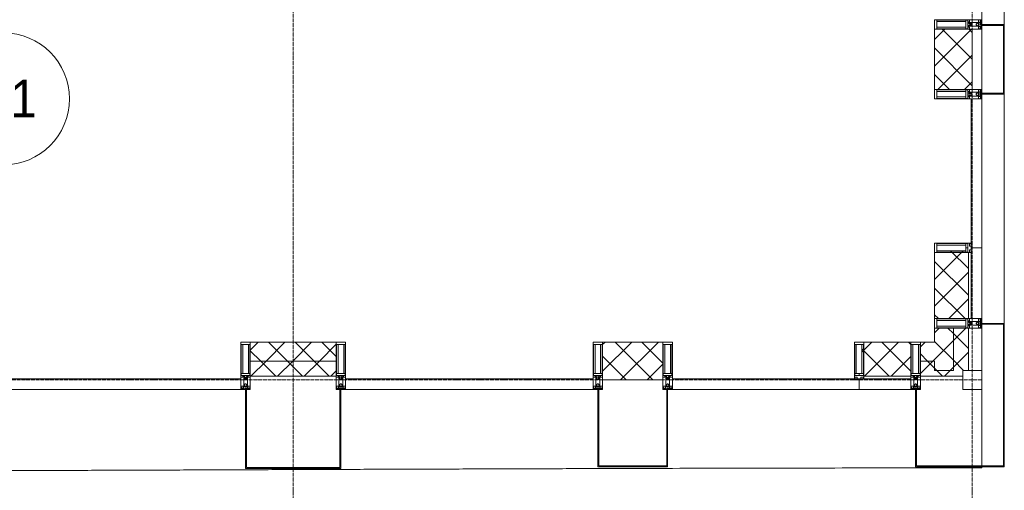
# Model space of a CAD drawing. Header units: millimetres. Extents: x 5617 to 106049, y 7718 to 209339.
# Tile 50 of 63: x 57469 to 62689, y 14815 to 17310. Entities that reach past the tile are written whole.
import ezdxf

# ---------------------------------------------------------------- set-up
doc = ezdxf.new("R2010")
doc.units = ezdxf.units.MM
doc.linetypes.add('ADSK_Линия сетки', pattern=[25, 20, -2.5, 0, -2.5])
doc.linetypes.add('Линия сетки', pattern=[25, 20, -2.5, 0, -2.5])
for name, color, linetype, lineweight in [('Импосты витража', 7, 'Continuous', 18), ('Колонны', 7, 'Continuous', 18), ('Марки помещений', 7, 'Continuous', 20), ('Оси', 7, 'Continuous', 9), ('Панели витража', 7, 'Continuous', 18), ('Стены разрез', 7, 'Continuous', 40), ('Стены штриховка', 7, 'Continuous', 40), ('Форма', 7, 'Continuous', 18), ('Элементы узлов', 7, 'Continuous', 18)]:
    doc.layers.add(name, color=color, linetype=linetype, lineweight=lineweight)
doc.styles.add('Arial_3', font='arial.ttf', dxfattribs={"width": 0.9, "height": 200})
pattern_1 = [(45, (0, 0), (-70.71068, 70.71068), []), (135, (0, 0), (-70.71068, -70.71068), [])]

# ---------------------------------------------------------------- blocks, each defined once
blk = doc.blocks.new('A_OGR_PAN_Отлив - A_OGR_PAN_Отлив-6070770-МКСС_К4_L18_61_500_')
at = {"layer": 'Колонны', "color": 253, "lineweight": 5, "true_color": 0xaaaaaa}
blk.add_line((607.5, 120), (-607.5, 120), dxfattribs=at)
blk = doc.blocks.new('A_OGR_PAN_Отлив - A_OGR_PAN_Отлив-6070778-МКСС_К4_L18_61_500_')
at = {"layer": 'Колонны', "color": 253, "lineweight": 5, "true_color": 0xaaaaaa}
blk.add_line((632.5, 120), (-632.5, 120), dxfattribs=at)
blk = doc.blocks.new('A_SLK_PAN_Type1 - Прямой тип панели-6537256-МКСС_К4_L18_61_500_')
at = {"layer": 'Колонны', "lineweight": 5}
for p, q in [((-185, 120), (185, 120)), ((-185, 0), (-185, 120)), ((-180, 115), (-180, 0)), ((180, 115), (-180, 115)), ((180, 0), (180, 115)), ((185, 120), (185, 0)), ((-180, 0), (-185, 0)), ((185, 0), (180, 0))]:
    blk.add_line(p, q, dxfattribs=at)
blk = doc.blocks.new('Quad Corner Mullion - Q_0_100_-50-7508018-МКСС_К4_L18_61_500_')
at = {"layer": 'Импосты витража', "color": 253, "lineweight": 5, "true_color": 0xaaaaaa}
for p, q in [((-100, -100), (-100, 0)), ((-100, 0), (0, 0)), ((0, 0), (0, -100)), ((0, -100), (-100, -100))]:
    blk.add_line(p, q, dxfattribs=at)
blk = doc.blocks.new('Rectangular Mullion - 50Wx250H-3927046-МКСС_К4_L18_61_500_')
at = {"layer": 'Элементы узлов', "color": 253, "lineweight": 5, "true_color": 0xaaaaaa}
for p, q in [((0, 250), (-25, 250)), ((-25, 250), (-25, 237.3)), ((-25, 65.2), (-25, 250)), ((-25, 250), (0, 250)), ((-23, 237.3), (0, 237.3)), ((-23, 237.3), (0, 237.3)), ((-23, 237.3), (-23, 73.6)), ((0, 237.3), (-14.9, 237.3)), ((-14.9, 237.3), (-14.9, 84)), ((-14.9, 84), (-14.9, 237.3)), ((25, 250), (0, 250)), ((25, 250), (0, 250)), ((14.9, 237.3), (0, 237.3)), ((0, 237.3), (23, 237.3)), ((23, 237.3), (0, 237.3)), ((14.9, 84), (14.9, 237.3)), ((14.9, 84), (14.9, 237.3)), ((23, 237.3), (23, 73.6)), ((25, 237.3), (25, 250)), ((25, 65.2), (25, 250)), ((-25, 73.6), (-25, 65.2)), ((-25, 65.2), (-25, 60.2)), ((-10, 65.2), (-25, 65.2)), ((-25, 65.2), (-25, 60.2)), ((-25, 65.2), (-10, 65.2)), ((-10, 65.2), (-25, 65.2)), ((0, 84), (-23, 84)), ((-23, 84), (-23, 73.6)), ((0, 84), (-23, 84)), ((-23, 73.6), (0, 73.6)), ((0, 73.6), (-23, 73.6)), ((-0.5, 73.6), (-23, 73.6)), ((-14.9, 84), (0, 84)), ((-10, 55), (-14, 55)), ((-14, 55), (-10, 55)), ((-10, 55), (-10, 65.2)), ((-10, 65.2), (-10, 55)), ((-10, 55), (-10, 65.2)), ((-10, 55), (0, 55)), ((0, 55), (-10, 55)), ((0, 84), (14.9, 84)), ((23, 84), (0, 84)), ((0, 84), (0, 73.6)), ((0, 84), (23, 84)), ((0, 73.6), (0, 84)), ((0, 73.6), (23, 73.6)), ((23, 73.6), (0, 73.6)), ((0, 55), (10, 55)), ((0, 55), (10, 55)), ((0.5, 73.6), (23, 73.6)), ((10, 65.2), (10, 55)), ((25, 65.2), (10, 65.2)), ((10, 55), (10, 65.2)), ((10, 65.2), (25, 65.2)), ((10, 65.2), (25, 65.2)), ((10, 55), (10, 65.2)), ((10, 55), (14, 55)), ((10, 55), (14, 55)), ((23, 73.6), (23, 84)), ((25, 65.2), (25, 73.6)), ((25, 65.2), (25, 60.2)), ((25, 60.2), (25, 65.2))]:
    blk.add_line(p, q, dxfattribs=at)
for centre, start, end in [((-14, 69.1), 218.9723, 270), ((-14, 69.1), 218.9723, 270), ((-14, 69.1), 218.9723, 270), ((14, 69.1), 270, 321.0277), ((14, 69.1), 270, 321.0277), ((14, 69.1), 270, 321.0277)]:
    blk.add_arc(centre, 14.1, start, end, dxfattribs=at)
blk = doc.blocks.new('Rectangular Mullion - R_InvisibleFrame_50Wx250H-7508015-МКСС_К4_L18_61_500_')
at = {"layer": 'Импосты витража', "color": 253, "lineweight": 5, "true_color": 0xaaaaaa}
for p, q in [((-25, -237.3), (-25, -73.6)), ((25, -73.6), (25, -237.3))]:
    blk.add_line(p, q, dxfattribs=at)
blk = doc.blocks.new('Rectangular Mullion - 50Wx250H-2623690-МКСС_К4_L18_61_500_')
at = {"layer": 'Элементы узлов', "color": 253, "lineweight": 5, "true_color": 0xaaaaaa}
for p, q in [((-25, 65.2), (-25, 250)), ((-25, 250), (0, 250)), ((-23, 237.3), (0, 237.3)), ((-23, 237.3), (-23, 73.6)), ((-14.9, 84), (-14.9, 237.3)), ((25, 250), (0, 250)), ((23, 237.3), (0, 237.3)), ((14.9, 84), (14.9, 237.3)), ((23, 237.3), (23, 73.6)), ((25, 65.2), (25, 250)), ((-14, 65.2), (-25, 65.2)), ((0, 84), (-23, 84)), ((-0.5, 73.6), (-23, 73.6)), ((-14, 71.3), (-14, 65.2)), ((-10, 71.3), (-14, 71.3)), ((-10, 53), (-10, 71.3)), ((-8.7, 53), (-10, 53)), ((-10, 53), (-10, 17)), ((-8.7, 53), (-7, 54.7)), ((-7, 65.2), (-5.9, 67.3)), ((-7, 65.2), (-7, 54.7)), ((-4.1, 67.3), (-5.9, 67.3)), ((-4.1, 67.3), (-2.9, 65.1)), ((-2.9, 65.1), (-2.9, 54.6)), ((-1.3, 53), (-2.9, 54.6)), ((0, 53), (-1.3, 53)), ((0, 84), (23, 84)), ((0, 53), (1.3, 53)), ((0.5, 73.6), (23, 73.6)), ((1.3, 53), (2.9, 54.6)), ((4.1, 67.3), (2.9, 65.1)), ((2.9, 65.1), (2.9, 54.6)), ((4.1, 67.3), (5.9, 67.3)), ((7, 65.2), (5.9, 67.3)), ((7, 65.2), (7, 54.7)), ((8.7, 53), (7, 54.7)), ((8.7, 53), (10, 53)), ((10, 71.3), (14, 71.3)), ((10, 53), (10, 71.3)), ((10, 53), (10, 17)), ((14, 71.3), (14, 65.2)), ((14, 65.2), (25, 65.2)), ((-23.8, 14.6), (-25, 14.2)), ((-25, 0), (-25, 14.2)), ((-22.3, 17), (-23.8, 17)), ((-23.8, 17), (-23.8, 14.6)), ((-22.5, 10.6), (-23.8, 14.6)), ((-22.5, 10.6), (-23.7, 9.9)), ((-23.7, 1.3), (-23.7, 9.9)), ((-23.7, 1.3), (-11.8, 1.3)), ((-23.2, 10.2), (-22.5, 8)), ((-22.5, 8), (-22.5, 4.5)), ((-21.3, 4.5), (-22.5, 4.5)), ((-22.3, 17), (-22.3, 16)), ((-22.3, 16), (-21.3, 16)), ((-19, 17.6), (-21.3, 16)), ((-21.3, 4.5), (-21.3, 6.5)), ((-21.3, 6.5), (-14.2, 6.5)), ((-18.4, 16.6), (-19, 17.6)), ((-7.4, 16.6), (-18.4, 16.6)), ((-14.2, 6.5), (-14.2, 4.5)), ((-13.2, 4.5), (-14.2, 4.5)), ((-13.2, 4.5), (-12.2, 7.2)), ((-12.7, 7.6), (-11.3, 11.4)), ((-12.7, 7.6), (-11.8, 6.9)), ((-12.2, 9), (-12.2, 14.8)), ((-12.2, 14.8), (0, 14.8)), ((-11.8, 1.3), (-11.8, 6.9)), ((-10.5, 11.2), (-11.3, 11.4)), ((-10.5, 1.5), (-10.5, 11.2)), ((-4.8, 1.5), (-10.5, 1.5)), ((-10, 17), (-7.5, 17)), ((-8.5, 23), (-1.5, 30)), ((-8.5, 18.5), (-8.5, 23)), ((-7.5, 18.5), (-8.5, 18.5)), ((-7.5, 17), (-7.5, 18.5)), ((-7.4, 18), (-7.4, 16.6)), ((-2.6, 18), (-7.4, 18)), ((0, 8), (-4.8, 8)), ((-4.8, 1.5), (-4.8, 8)), ((-2.6, 18), (-2.6, 16.8)), ((-2.6, 16.8), (0, 16.8)), ((-1.5, 30), (0, 30)), ((1.5, 30), (0, 30)), ((2.6, 16.8), (0, 16.8)), ((0, 14.8), (0, 16.8)), ((0, 14.8), (0, 16.8)), ((12.2, 14.8), (0, 14.8)), ((0, 0), (0, 8)), ((0, 8), (4.8, 8)), ((0, 0), (0, 8)), ((8.5, 23), (1.5, 30)), ((2.6, 18), (2.6, 16.8)), ((2.6, 18), (7.4, 18)), ((4.8, 1.5), (4.8, 8)), ((4.8, 1.5), (10.5, 1.5)), ((7.4, 18), (7.4, 16.6)), ((7.4, 16.6), (18.4, 16.6)), ((7.5, 18.5), (8.5, 18.5)), ((7.5, 17), (7.5, 18.5)), ((10, 17), (7.5, 17)), ((8.5, 18.5), (8.5, 23)), ((10.5, 11.2), (11.3, 11.4)), ((10.5, 1.5), (10.5, 11.2)), ((12.7, 7.6), (11.3, 11.4)), ((12.7, 7.6), (11.8, 6.9)), ((11.8, 1.3), (11.8, 6.9)), ((23.7, 1.3), (11.8, 1.3)), ((12.2, 9), (12.2, 14.8)), ((13.2, 4.5), (12.2, 7.2)), ((13.2, 4.5), (14.2, 4.5)), ((21.3, 6.5), (14.2, 6.5)), ((14.2, 6.5), (14.2, 4.5)), ((18.4, 16.6), (19, 17.6)), ((19, 17.6), (21.3, 16)), ((22.3, 16), (21.3, 16)), ((21.3, 4.5), (21.3, 6.5)), ((21.3, 4.5), (22.5, 4.5)), ((22.3, 17), (22.3, 16)), ((22.3, 17), (23.8, 17)), ((22.5, 10.6), (23.8, 14.6)), ((22.5, 10.6), (23.7, 9.9)), ((23.2, 10.2), (22.5, 8)), ((22.5, 8), (22.5, 4.5)), ((23.7, 1.3), (23.7, 9.9)), ((23.8, 17), (23.8, 14.6)), ((23.8, 14.6), (25, 14.2)), ((25, 0), (25, 14.2)), ((-25, 0), (0, 0)), ((25, 0), (0, 0))]:
    blk.add_line(p, q, dxfattribs=at)
for centre, start, end in [((-0.5, 73.1), 360, 90), ((0.5, 73.1), 90, 180)]:
    blk.add_arc(centre, 0.5, start, end, dxfattribs=at)
blk = doc.blocks.new('Rectangular Mullion - R_StandardFrame_50Wx250H-7505733-МКСС_К4_L18_61_500_')
at = {"layer": 'Импосты витража', "color": 253, "lineweight": 5, "true_color": 0xaaaaaa}
for p, q in [((-25, -250), (-25, 0)), ((-25, 0), (25, 0)), ((25, 0), (25, -250)), ((25, -250), (-25, -250))]:
    blk.add_line(p, q, dxfattribs=at)
blk = doc.blocks.new('System Panel - A_PAN_Glass-7509025-МКСС_К4_L18_61_500_')
at = {"layer": 'Панели витража', "color": 253, "lineweight": 5, "true_color": 0xaaaaaa}
for p, q in [((481, 55), (-495, 55)), ((-495, 55), (-495, 0)), ((495, 0), (495, 55)), ((-495, 0), (495, 0))]:
    blk.add_line(p, q, dxfattribs=at)
blk = doc.blocks.new('Rectangular Mullion - R_StandardFrame_50Wx250H-7505731-МКСС_К4_L18_61_500_')
at = {"layer": 'Импосты витража', "color": 253, "lineweight": 5, "true_color": 0xaaaaaa}
for p, q in [((-25, -250), (-25, 0)), ((-25, 0), (-5, 0)), ((0, 0), (25, 0)), ((25, 0), (25, -250)), ((25, -250), (-25, -250))]:
    blk.add_line(p, q, dxfattribs=at)
blk = doc.blocks.new('Rectangular Mullion - R_StandardFrame_50Wx250H-V45-МКСС_К4_L18_61_500_')
at = {"layer": 'Импосты витража', "color": 253, "lineweight": 5, "true_color": 0xaaaaaa}
for p, q in [((-25, -250), (-25, 0)), ((-25, 0), (0, 0)), ((5, 0), (25, 0)), ((25, 0), (25, -250)), ((25, -250), (-25, -250))]:
    blk.add_line(p, q, dxfattribs=at)
blk = doc.blocks.new('System Panel - A_PAN_Glass-7508020-МКСС_К4_L18_61_500_')
at = {"layer": 'Панели витража', "color": 253, "lineweight": 5, "true_color": 0xaaaaaa}
for p, q in [((656.25, 55), (-656.25, 55)), ((-656.25, 55), (-656.25, 0)), ((656.25, 0), (656.25, 55)), ((-656.25, 0), (656.25, 0))]:
    blk.add_line(p, q, dxfattribs=at)
blk = doc.blocks.new('Rectangular Mullion - R_StandardFrame_50Wx250H-5816793-МКСС_К4_L18_61_500_')
at = {"layer": 'Импосты витража', "color": 253, "lineweight": 5, "true_color": 0xaaaaaa}
for p, q in [((-25, 0), (-25, 250)), ((-25, 250), (25, 250)), ((25, 250), (25, 0)), ((25, 0), (-25, 0))]:
    blk.add_line(p, q, dxfattribs=at)
blk = doc.blocks.new('Rectangular Mullion - R_InvisibleFrame_50Wx250H-3980528-МКСС_К4_L18_61_500_')
at = {"layer": 'Импосты витража', "color": 253, "lineweight": 5, "true_color": 0xaaaaaa}
for p, q in [((-25, 73.6), (-25, 237.3)), ((25, 237.3), (25, 73.6))]:
    blk.add_line(p, q, dxfattribs=at)
blk = doc.blocks.new('Rectangular Mullion - R_StandardFrame_50Wx250H-V56-МКСС_К4_L18_61_500_')
at = {"layer": 'Импосты витража', "color": 253, "lineweight": 5, "true_color": 0xaaaaaa}
for p, q in [((-25, 0), (-25, 250)), ((-25, 250), (25, 250)), ((25, 250), (25, 0)), ((0, 0), (-25, 0)), ((25, 0), (5, 0))]:
    blk.add_line(p, q, dxfattribs=at)
blk = doc.blocks.new('System Panel - A_PAN_Glass-V58-МКСС_К4_L18_61_500_')
at = {"layer": 'Панели витража', "color": 253, "lineweight": 5, "true_color": 0xaaaaaa}
for p, q in [((395, 0), (-395, 0)), ((-395, 0), (-395, -55)), ((395, -55), (395, 0)), ((-395, -55), (381, -55))]:
    blk.add_line(p, q, dxfattribs=at)
blk = doc.blocks.new('Rectangular Mullion - R_StandardFrame_50Wx250H-5802904-МКСС_К4_L18_61_500_')
at = {"layer": 'Импосты витража', "color": 253, "lineweight": 5, "true_color": 0xaaaaaa}
for p, q in [((-25, 0), (-25, 250)), ((-25, 250), (25, 250)), ((25, 250), (25, 0)), ((-5, 0), (-25, 0)), ((25, 0), (0, 0))]:
    blk.add_line(p, q, dxfattribs=at)
blk = doc.blocks.new('A_SLK_PAN_Type1 - Прямой тип панели-6537756-МКСС_К4_L18_61_500_')
at = {"layer": 'Колонны', "lineweight": 5}
for p, q in [((-252.5, 420), (252.5, 420)), ((-252.5, 0), (-252.5, 420)), ((252.5, 420), (252.5, 0)), ((-247.5, 415), (-247.5, 0)), ((247.5, 415), (-247.5, 415)), ((247.5, 0), (247.5, 415)), ((-247.5, 0), (-252.5, 0)), ((252.5, 0), (247.5, 0))]:
    blk.add_line(p, q, dxfattribs=at)
blk = doc.blocks.new('A_SLK_PAN_Type1 - Прямой тип панели-6537757-МКСС_К4_L18_61_500_')
at = {"layer": 'Колонны', "lineweight": 5}
for p, q in [((-185, 410), (185, 410)), ((-185, 0), (-185, 410)), ((-180, 405), (-180, 0)), ((180, 405), (-180, 405)), ((180, 0), (180, 405)), ((185, 410), (185, 0)), ((-180, 0), (-185, 0)), ((185, 0), (180, 0))]:
    blk.add_line(p, q, dxfattribs=at)
blk = doc.blocks.new('135_SLK_K4_AR_FCD_rvt-1-МКСС_К4_L18_61_500_')
at = {"layer": 'Стены разрез', "lineweight": 5, "true_color": 0xaaaaaa}
h = blk.add_hatch(dxfattribs=at)
h.set_pattern_fill('FP_4', color=253, style=0, pattern_type=2)
h.set_pattern_definition(pattern_1)
h.paths.add_polyline_path([(136750, 16940), (136750, 17260), (136550, 17260), (136550, 16940)])
h = blk.add_hatch(dxfattribs=at)
h.set_pattern_fill('FP_4', color=253, style=0, pattern_type=2)
h.set_pattern_definition(pattern_1)
h.paths.add_polyline_path([(136730, 15725), (136730, 16075), (136726.5, 16075), (136726.5, 16077), (136716, 16077), (136716, 16085.1), (136562.7, 16085.1), (136562.7, 16075), (136550, 16075), (136550, 15725), (136651.5, 15725)])
h = blk.add_hatch(dxfattribs=at)
h.set_pattern_fill('FP_4', color=253, style=0, pattern_type=2)
h.set_pattern_definition(pattern_1)
h.paths.add_polyline_path([(136650, 15450), (136650, 15675), (136550, 15675), (136550, 15450)])
h = blk.add_hatch(dxfattribs=at)
h.set_pattern_fill('FP_4', color=253, style=0, pattern_type=2)
h.set_pattern_definition(pattern_1)
h.paths.add_polyline_path([(136700, 15450), (136730, 15450), (136730, 15675), (136650, 15675), (136650, 15450), (136651.5, 15450)])
h = blk.add_hatch(dxfattribs=at)
h.set_pattern_fill('FP_4', color=253, style=0, pattern_type=2)
h.set_pattern_definition(pattern_1)
h.paths.add_polyline_path([(133377.5, 15500), (133377.5, 15600), (132922.5, 15600), (132922.5, 15500)])
h = blk.add_hatch(dxfattribs=at)
h.set_pattern_fill('FP_4', color=253, style=0, pattern_type=2)
h.set_pattern_definition(pattern_1)
h.paths.add_polyline_path([(135110, 15400), (135110, 15600), (134790, 15600), (134790, 15400), (134977.2, 15400)])
h = blk.add_hatch(dxfattribs=at)
h.set_pattern_fill('FP_4', color=253, style=0, pattern_type=2)
h.set_pattern_definition(pattern_1)
h.paths.add_polyline_path([(136372.4, 15420), (136425, 15420), (136425, 15600), (136175, 15600), (136175, 15587.3), (136164.9, 15587.3), (136164.9, 15433.9), (136173, 15433.9), (136173, 15423.5), (136175, 15423.5), (136175, 15420)])
h = blk.add_hatch(dxfattribs=at)
h.set_pattern_fill('FP_4', color=253, style=0, pattern_type=2)
h.set_pattern_definition(pattern_1)
h.paths.add_polyline_path([(136550, 15500), (136550, 15600), (136475, 15600), (136475, 15500)])
h = blk.add_hatch(dxfattribs=at)
h.set_pattern_fill('FP_4', color=253, style=0, pattern_type=2)
h.set_pattern_definition(pattern_1)
h.paths.add_polyline_path([(133377.5, 15420), (133377.5, 15500), (132922.5, 15500), (132922.5, 15420)])
h = blk.add_hatch(dxfattribs=at)
h.set_pattern_fill('FP_4', color=253, style=0, pattern_type=2)
h.set_pattern_definition(pattern_1)
h.paths.add_polyline_path([(136651.5, 15420), (136700, 15420), (136700, 15450), (136550, 15450), (136550, 15500), (136475, 15500), (136475, 15420)])
at = {"layer": 'Колонны', "color": 253, "lineweight": 9, "true_color": 0xaaaaaa}
for p, q in [((136800, 15700), (136800, 15695)), ((136920, 15700), (136800, 15700)), ((136800, 15695), (136915, 15695)), ((136915, 15695), (136915, 14945)), ((136920, 14945), (136920, 15700)), ((136455, 15350), (136450, 15350)), ((136450, 15350), (136450, 14940)), ((136455, 14945), (136455, 15350)), ((136450, 14940), (136920, 14940)), ((136915, 14945), (136455, 14945)), ((136920, 14940), (136920, 14945))]:
    blk.add_line(p, q, dxfattribs=at)
at = {"layer": 'Стены разрез', "color": 253, "lineweight": 9, "true_color": 0xaaaaaa}
for p, q in [((136550, 17260), (136550, 16940)), ((136750, 17260), (136550, 17260)), ((136750, 16940), (136750, 17260)), ((136550, 16940), (136750, 16940)), ((136800, 16100), (136745, 16100)), ((136800, 15725), (136800, 16100)), ((136550, 16075), (136550, 15725)), ((136550, 15725), (136800, 15725)), ((136550, 15675), (136550, 15600)), ((136730, 15675), (136550, 15675)), ((136730, 15450), (136730, 15675)), ((133377.5, 15600), (132922.5, 15600)), ((132922.5, 15600), (132922.5, 15420)), ((133377.5, 15420), (133377.5, 15600)), ((135110, 15600), (134790, 15600)), ((134790, 15600), (134790, 15400)), ((135110, 15400), (135110, 15600)), ((136425, 15600), (136175, 15600)), ((136425, 15350), (136425, 15600)), ((136550, 15600), (136475, 15600)), ((136475, 15600), (136475, 15420)), ((132922.5, 15420), (133377.5, 15420)), ((134790, 15400), (135110, 15400)), ((136150, 15405), (136150, 15350)), ((136475, 15420), (136700, 15420)), ((136700, 15420), (136700, 15450)), ((136700, 15450), (136730, 15450)), ((136150, 15350), (136425, 15350))]:
    blk.add_line(p, q, dxfattribs=at)
at = {"layer": 'Стены штриховка', "color": 253, "lineweight": 9, "true_color": 0xaaaaaa}
for p, q in [((136745, 15725), (136745, 16086)), ((136730, 15725), (136730, 16075)), ((136650, 15450), (136650, 15675)), ((133377.5, 15500), (132922.5, 15500)), ((136550, 15500), (136475, 15500)), ((136550, 15450), (136550, 15500)), ((136550, 15500), (136550, 15450)), ((136425, 15405), (136164, 15405)), ((136425, 15420), (136175, 15420)), ((136650, 15450), (136550, 15450)), ((136550, 15450), (136650, 15450))]:
    blk.add_line(p, q, dxfattribs=at)
at = {"layer": 'Форма', "color": 253, "lineweight": 9, "true_color": 0xaaaaaa}
for p, q in [((136800, 17285), (136800, 17730)), ((136800, 16920), (136800, 17280)), ((136800, 14933.5), (136800, 16915))]:
    blk.add_line(p, q, dxfattribs=at)
blk.add_open_spline([(129802.5, 14913.3), (129846.6, 14913.4), (129994.7, 14913.8), (130194.7, 14914.4), (130402.8, 14915), (130558.9, 14915.4), (130715.1, 14915.9), (130923.1, 14916.6), (131183, 14917.4), (131442.9, 14918.3), (131650.9, 14919), (131807.2, 14919.6), (131963.4, 14920.2), (132119.4, 14920.7), (132275.3, 14921.3), (132431.2, 14921.9), (132587, 14922.4), (132743, 14923), (132899.1, 14923.6), (133055.4, 14924.2), (133211.6, 14924.7), (133367.6, 14925.3), (133523.5, 14925.9), (133679.3, 14926.4), (133835.1, 14927), (133991.1, 14927.5), (134121.2, 14927.9), (134225.4, 14928.3), (134303.6, 14928.5), (134381.8, 14928.8), (134485.9, 14929.1), (134615.9, 14929.5), (134771.7, 14930), (134979.3, 14930.6), (135187, 14931.2), (135395.2, 14931.7), (135551.8, 14932), (135708.5, 14932.4), (135917.4, 14932.8), (136178.1, 14933.1), (136490, 14933.5), (136696.9, 14933.5), (136800, 14933.5)], degree=3, knots=[-0.2156161, -0.2156161, -0.2156161, -0.2156161, -0.2115385, -0.2019231, -0.1971154, -0.1923077, -0.1875, -0.1826923, -0.1730769, -0.1634615, -0.1586538, -0.1538462, -0.1490385, -0.1442308, -0.1394231, -0.1346154, -0.1298077, -0.125, -0.1201923, -0.1153846, -0.1105769, -0.1057692, -0.1009615, -0.0961538, -0.0913462, -0.0865385, -0.0817308, -0.0793269, -0.0769231, -0.0745192, -0.0721154, -0.0673077, -0.0625, -0.0576923, -0.0480769, -0.0432692, -0.0384615, -0.0336538, -0.0288462, -0.0192308, -0.0096154, 0, 0, 0, 0], dxfattribs=at)
at = {"layer": 'Импосты витража', "color": 253, "lineweight": 5, "true_color": 0xaaaaaa, "extrusion": (0, 0, -1)}
for name, p, rotation in [('Rectangular Mullion - 50Wx250H-2623690-МКСС_К4_L18_61_500_', (-136800, 17285), 270), ('Rectangular Mullion - R_StandardFrame_50Wx250H-V56-МКСС_К4_L18_61_500_', (-136800, 17285), 270), ('Rectangular Mullion - 50Wx250H-2623690-МКСС_К4_L18_61_500_', (-136800, 16915), 270), ('Rectangular Mullion - R_StandardFrame_50Wx250H-5802904-МКСС_К4_L18_61_500_', (-136800, 16915), 270), ('Rectangular Mullion - 50Wx250H-3927046-МКСС_К4_L18_61_500_', (-136800, 16100), 270), ('Rectangular Mullion - R_InvisibleFrame_50Wx250H-3980528-МКСС_К4_L18_61_500_', (-136800, 16100), 270), ('Rectangular Mullion - 50Wx250H-2623690-МКСС_К4_L18_61_500_', (-136800, 15700), 270), ('Rectangular Mullion - R_StandardFrame_50Wx250H-5816793-МКСС_К4_L18_61_500_', (-136800, 15700), 270), ('Rectangular Mullion - R_StandardFrame_50Wx250H-V45-МКСС_К4_L18_61_500_', (-132897.5, 15350), 180), ('Rectangular Mullion - R_StandardFrame_50Wx250H-7505731-МКСС_К4_L18_61_500_', (-133402.5, 15350), 180), ('Rectangular Mullion - R_StandardFrame_50Wx250H-V45-МКСС_К4_L18_61_500_', (-134765, 15350), 180), ('Rectangular Mullion - R_StandardFrame_50Wx250H-7505731-МКСС_К4_L18_61_500_', (-135135, 15350), 180), ('Rectangular Mullion - R_InvisibleFrame_50Wx250H-7508015-МКСС_К4_L18_61_500_', (-136150, 15350), 180), ('Rectangular Mullion - R_StandardFrame_50Wx250H-7505733-МКСС_К4_L18_61_500_', (-136450, 15350), 180), ('Quad Corner Mullion - Q_0_100_-50-7508018-МКСС_К4_L18_61_500_', (-136800, 15350), 180)]:
    blk.add_blockref(name, p, dxfattribs=dict(at, rotation=rotation))
at = {"layer": 'Импосты витража', "color": 253, "lineweight": 5, "true_color": 0xaaaaaa}
for name, p in [('Rectangular Mullion - 50Wx250H-2623690-МКСС_К4_L18_61_500_', (132897.5, 15350)), ('Rectangular Mullion - 50Wx250H-2623690-МКСС_К4_L18_61_500_', (133402.5, 15350)), ('Rectangular Mullion - 50Wx250H-2623690-МКСС_К4_L18_61_500_', (134765, 15350)), ('Rectangular Mullion - 50Wx250H-2623690-МКСС_К4_L18_61_500_', (135135, 15350)), ('Rectangular Mullion - 50Wx250H-3927046-МКСС_К4_L18_61_500_', (136150, 15350)), ('Rectangular Mullion - 50Wx250H-2623690-МКСС_К4_L18_61_500_', (136450, 15350))]:
    blk.add_blockref(name, p, dxfattribs=at)
at = {"layer": 'Колонны', "color": 253, "lineweight": 5, "true_color": 0xaaaaaa}
for name, p, rotation in [('A_OGR_PAN_Отлив - A_OGR_PAN_Отлив-6070778-МКСС_К4_L18_61_500_', (136800, 17917.5), 269.9999999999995), ('A_SLK_PAN_Type1 - Прямой тип панели-6537256-МКСС_К4_L18_61_500_', (136800, 17100), 269.9999999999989), ('A_OGR_PAN_Отлив - A_OGR_PAN_Отлив-6070770-МКСС_К4_L18_61_500_', (136800, 16307.5), 269.9999999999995), ('A_SLK_PAN_Type1 - Прямой тип панели-6537756-МКСС_К4_L18_61_500_', (133150, 15350), 180), ('A_SLK_PAN_Type1 - Прямой тип панели-6537757-МКСС_К4_L18_61_500_', (134950, 15350), 180)]:
    blk.add_blockref(name, p, dxfattribs=dict(at, rotation=rotation))
at = {"layer": 'Панели витража', "color": 253, "lineweight": 5, "true_color": 0xaaaaaa, "rotation": 270}
blk.add_blockref('System Panel - A_PAN_Glass-V58-МКСС_К4_L18_61_500_', (136800, 16495), dxfattribs=at)
at = {"layer": 'Панели витража', "color": 253, "lineweight": 5, "true_color": 0xaaaaaa}
for name, p in [('System Panel - A_PAN_Glass-7508020-МКСС_К4_L18_61_500_', (132216.3, 15350)), ('System Panel - A_PAN_Glass-7508020-МКСС_К4_L18_61_500_', (134083.8, 15350)), ('System Panel - A_PAN_Glass-7509025-МКСС_К4_L18_61_500_', (135655, 15350))]:
    blk.add_blockref(name, p, dxfattribs=at)
blk = doc.blocks.new('050_Марка_Помещение - Номер-620969-МКСС_К4_L18_61_500_')
at = {"layer": 'Марки помещений'}
blk.add_circle((0, 0), 3.5, dxfattribs=at)

msp = doc.modelspace()

# ---------------------------------------------------------------- linework, layer by layer
at = {"layer": 'Оси', "linetype": 'Линия сетки'}
for p, q in [((58919, 12025.7), (58919, 33150)), ((62519, 12025.7), (62519, 33150))]:
    msp.add_line(p, q, dxfattribs=at)
at = {"layer": 'Оси', "linetype": 'ADSK_Линия сетки'}
msp.add_line((62569, 15400), (24700.4, 15400), dxfattribs=at)

# ---------------------------------------------------------------- block references
at = {"lineweight": 5}
msp.add_blockref('135_SLK_K4_AR_FCD_rvt-1-МКСС_К4_L18_61_500_', (-74231, 0), dxfattribs=at)
at = {"layer": 'Марки помещений', "xscale": 99.99999999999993, "yscale": 99.99999999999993, "zscale": 99.99999999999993}
msp.add_blockref('050_Марка_Помещение - Номер-620969-МКСС_К4_L18_61_500_', (57382.7, 16890.1), dxfattribs=at)

# ---------------------------------------------------------------- texts
at = {"layer": 'Марки помещений', "lineweight": 9, "insert": (57196.1, 16991.9), "char_height": 200, "width": 447.342, "attachment_point": 1, "style": 'Arial_3'}
msp.add_mtext('1-1', dxfattribs=at)

doc.saveas('drawing.dxf')
